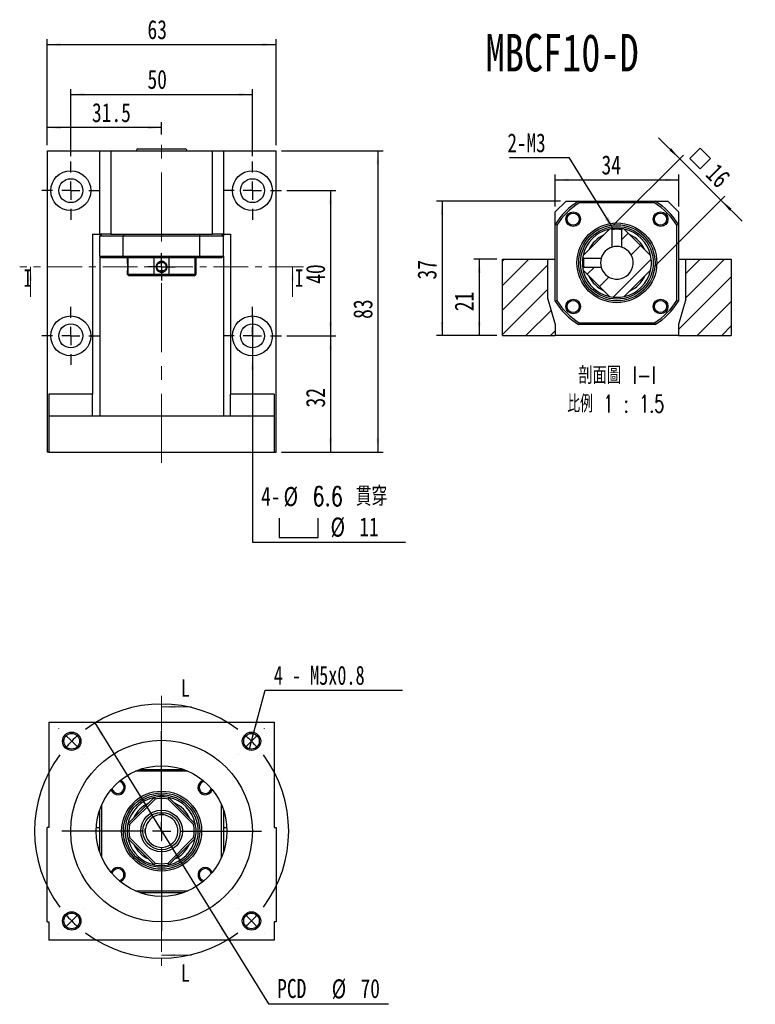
# Model space of a CAD drawing. Header units: millimetres. Extents: x 33 to 276, y 6 to 197.
# Tile 1 of 9: x 33 to 168, y 16 to 197. Entities that reach past the tile are written whole.
import ezdxf

# ---------------------------------------------------------------- set-up
doc = ezdxf.new("R2010")
doc.units = ezdxf.units.MM
doc.linetypes.add('CENTER', pattern=[10.16, 6.35, -1.27, 1.27, -1.27])
doc.linetypes.add('CENTERX2', pattern=[20.32, 12.7, -2.54, 2.54, -2.54])
doc.layers.add('FORMAT', color=7, linetype='Continuous')
doc.styles.add('SLDTEXTSTYLE0', font='TXT', dxfattribs={"width": 0.75})
doc.styles.add('SLDTEXTSTYLE1', font='TXT', dxfattribs={"width": 0.75, "bigfont": 'bigfont'})
doc.styles.add('SLDTEXTSTYLE3', font='TXT', dxfattribs={"width": 0.675, "bigfont": 'bigfont'})
doc.styles.add('SLDTEXTSTYLE4', font='TXT', dxfattribs={"width": 0.7})
doc.dimstyles.new('SLDDIMSTYLE1', dxfattribs={"dimtxt": 3.5, "dimasz": 2.5, "dimexe": 0, "dimexo": 0.0625, "dimgap": 0.875, "dimtad": 1, "dimlfac": 1.5, "dimrnd": 1e-09, "dimzin": 12, "dimdsep": 46, "dimtxsty": 'SLDTEXTSTYLE0', "dimsah": 1, "dimcen": 0.09, "dimadec": 0, "dimazin": 3, "dimtfac": 1, "dimtofl": 0, "dimtmove": 0, "dimatfit": 3, "dimfxl": 0, "dimfrac": 2, "dimtolj": 1, "dimtzin": 12, "dimarcsym": 0})
doc.dimstyles.new('SLDDIMSTYLE2', dxfattribs={"dimtxt": 3.5, "dimasz": 2.5, "dimexe": 0, "dimexo": 0.0625, "dimgap": 0.875, "dimtad": 1, "dimdec": 1, "dimlfac": 1.5, "dimrnd": 1e-09, "dimzin": 12, "dimdsep": 46, "dimtxsty": 'SLDTEXTSTYLE0', "dimsah": 1, "dimcen": 0.09, "dimadec": 0, "dimazin": 3, "dimtfac": 1, "dimtdec": 1, "dimtmove": 0, "dimatfit": 0, "dimfxl": 0, "dimfrac": 2, "dimtolj": 1, "dimtzin": 12, "dimarcsym": 0})
doc.dimstyles.new('SLDDIMSTYLE3', dxfattribs={"dimtxt": 3.5, "dimasz": 2.5, "dimexe": 0, "dimexo": 0.0625, "dimgap": 0.875, "dimtad": 0, "dimtih": 1, "dimtoh": 1, "dimlfac": 1.5, "dimrnd": 1e-09, "dimzin": 12, "dimdsep": 46, "dimtxsty": 'SLDTEXTSTYLE0', "dimblk1": 'NONE', "dimsah": 1, "dimcen": 0, "dimadec": 0, "dimazin": 3, "dimtfac": 1, "dimtmove": 0, "dimatfit": 3, "dimldrblk": 'NONE', "dimfxl": 0, "dimfrac": 2, "dimtolj": 1, "dimtzin": 12, "dimarcsym": 0})
doc.dimstyles.new('SLDDIMSTYLE4', dxfattribs={"dimtxt": 3.5, "dimasz": 2.5, "dimexe": 0, "dimexo": 0.0625, "dimgap": 0.875, "dimtad": 1, "dimlfac": 1.5, "dimrnd": 1e-09, "dimzin": 12, "dimdsep": 46, "dimtxsty": 'SLDTEXTSTYLE0', "dimsah": 1, "dimcen": 0.09, "dimadec": 0, "dimazin": 3, "dimtfac": 1, "dimtmove": 0, "dimatfit": 0, "dimfxl": 0, "dimfrac": 2, "dimtolj": 1, "dimtzin": 12, "dimarcsym": 0})
doc.dimstyles.new('SLDDIMSTYLE5', dxfattribs={"dimtxt": 0.18, "dimasz": 2.5, "dimexe": 0, "dimexo": 0.0625, "dimgap": 0, "dimtad": 0, "dimtih": 1, "dimtoh": 1, "dimdec": 0, "dimrnd": 1e-09, "dimzin": 0, "dimdsep": 46, "dimtxsty": 'Standard', "dimsah": 1, "dimcen": 0.09, "dimadec": 0, "dimazin": 0, "dimtfac": 2.5, "dimtdec": 0, "dimtofl": 0, "dimtmove": 0, "dimatfit": 3, "dimfxl": 0, "dimfrac": 2, "dimtolj": 1, "dimtzin": 0, "dimarcsym": 0})
doc.dimstyles.new('SLDDIMSTYLE6', dxfattribs={"dimtxt": 3.5, "dimasz": 2.5, "dimexe": 0, "dimexo": 0.0625, "dimgap": 0.875, "dimtad": 0, "dimtih": 1, "dimtoh": 1, "dimlfac": 1.5, "dimrnd": 1e-09, "dimzin": 12, "dimdsep": 46, "dimtxsty": 'SLDTEXTSTYLE0', "dimsah": 1, "dimcen": 0, "dimadec": 0, "dimazin": 3, "dimtfac": 1, "dimtmove": 0, "dimatfit": 3, "dimfxl": 0, "dimfrac": 2, "dimtolj": 1, "dimtzin": 12, "dimarcsym": 0})
doc.dimstyles.new('SLDDIMSTYLE7', dxfattribs={"dimtxt": 3.5, "dimasz": 2.5, "dimexe": 0, "dimexo": 0.0625, "dimgap": 0.875, "dimtad": 0, "dimtih": 1, "dimtoh": 1, "dimdec": 6, "dimlfac": 1.5, "dimrnd": 1e-09, "dimzin": 12, "dimdsep": 46, "dimtxsty": 'SLDTEXTSTYLE0', "dimblk1": 'NONE', "dimsah": 1, "dimcen": 0, "dimadec": 0, "dimazin": 3, "dimtfac": 1, "dimtmove": 0, "dimatfit": 3, "dimldrblk": 'NONE', "dimfxl": 0, "dimfrac": 2, "dimtolj": 1, "dimtzin": 12, "dimarcsym": 0})

# ---------------------------------------------------------------- blocks, each defined once
blk = doc.blocks.new('_D')
at = {"layer": 'FORMAT', "color": 7}
for p, q in [((41.95, 171.88), (41.95, 184.21)), ((41.95, 183.21), (75.29, 183.21)), ((75.29, 171.88), (75.29, 184.21))]:
    blk.add_line(p, q, dxfattribs=at)
for points in [[(41.95, 183.21), (44.45, 182.96), (44.45, 183.46)], [(75.29, 183.21), (72.79, 183.46), (72.79, 182.96)]]:
    blk.add_solid(points, dxfattribs=at)
at = {"layer": 'FORMAT', "color": 7, "insert": (56.03, 187.73), "char_height": 3.5, "attachment_point": 1, "style": 'SLDTEXTSTYLE0'}
blk.add_mtext('50', dxfattribs=at)
blk = doc.blocks.new('_D_1')
at = {"layer": 'FORMAT', "color": 7}
for p, q in [((37.62, 173.88), (37.62, 193.36)), ((37.62, 192.36), (79.62, 192.36)), ((79.62, 173.88), (79.62, 193.36))]:
    blk.add_line(p, q, dxfattribs=at)
for points in [[(37.62, 192.36), (40.12, 192.11), (40.12, 192.61)], [(79.62, 192.36), (77.12, 192.61), (77.12, 192.11)]]:
    blk.add_solid(points, dxfattribs=at)
at = {"layer": 'FORMAT', "color": 7, "insert": (56.03, 196.87), "char_height": 3.5, "attachment_point": 1, "style": 'SLDTEXTSTYLE0'}
blk.add_mtext('63', dxfattribs=at)
blk = doc.blocks.new('_D_2')
at = {"layer": 'FORMAT', "color": 7}
for p, q in [((80.62, 172.88), (99.31, 172.88)), ((98.31, 172.88), (98.31, 117.55)), ((80.62, 117.55), (99.31, 117.55))]:
    blk.add_line(p, q, dxfattribs=at)
for points in [[(98.31, 172.88), (98.06, 170.38), (98.56, 170.38)], [(98.31, 117.55), (98.56, 120.05), (98.06, 120.05)]]:
    blk.add_solid(points, dxfattribs=at)
at = {"layer": 'FORMAT', "color": 7, "insert": (93.8, 142.01), "char_height": 3.5, "attachment_point": 1, "rotation": 90, "style": 'SLDTEXTSTYLE0'}
blk.add_mtext('83', dxfattribs=at)
blk = doc.blocks.new('_D_3')
at = {"layer": 'FORMAT', "color": 7}
for p, q in [((37.62, 173.88), (37.62, 178.12)), ((58.62, 175.88), (58.62, 178.12)), ((58.62, 177.12), (37.62, 177.12))]:
    blk.add_line(p, q, dxfattribs=at)
for points in [[(37.62, 177.12), (40.12, 176.87), (40.12, 177.37)], [(58.62, 177.12), (56.12, 177.37), (56.12, 176.87)]]:
    blk.add_solid(points, dxfattribs=at)
at = {"layer": 'FORMAT', "color": 7, "insert": (45.84, 181.63), "char_height": 3.5, "attachment_point": 1, "style": 'SLDTEXTSTYLE0'}
blk.add_mtext('31.5', dxfattribs=at)
blk = doc.blocks.new('_D_4')
at = {"layer": 'FORMAT', "color": 7}
for p, q in [((81.62, 165.55), (90.62, 165.55)), ((89.62, 165.55), (89.62, 138.88)), ((81.62, 138.88), (90.62, 138.88))]:
    blk.add_line(p, q, dxfattribs=at)
for points in [[(89.62, 165.55), (89.37, 163.05), (89.87, 163.05)], [(89.62, 138.88), (89.87, 141.38), (89.37, 141.38)]]:
    blk.add_solid(points, dxfattribs=at)
at = {"layer": 'FORMAT', "color": 7, "insert": (85.11, 148.45), "char_height": 3.5, "attachment_point": 1, "rotation": 90, "style": 'SLDTEXTSTYLE0'}
blk.add_mtext('40', dxfattribs=at)
blk = doc.blocks.new('_D_5')
at = {"layer": 'FORMAT', "color": 7}
for p, q in [((81.62, 138.88), (90.62, 138.88)), ((89.62, 138.88), (89.62, 117.55)), ((80.62, 117.55), (90.62, 117.55))]:
    blk.add_line(p, q, dxfattribs=at)
for points in [[(89.62, 138.88), (89.37, 136.38), (89.87, 136.38)], [(89.62, 117.55), (89.87, 120.05), (89.37, 120.05)]]:
    blk.add_solid(points, dxfattribs=at)
at = {"layer": 'FORMAT', "color": 7, "insert": (85.11, 125.74), "char_height": 3.5, "attachment_point": 1, "rotation": 90, "style": 'SLDTEXTSTYLE0'}
blk.add_mtext('32', dxfattribs=at)
blk = doc.blocks.new('SW_SYMBOL_HOLE_SPOT')
at = {"layer": 'FORMAT', "color": 0}
for p, q in [((0, 875), (0, 75)), ((1600, 75), (1600, 875)), ((0, 75), (1600, 75))]:
    blk.add_line(p, q, dxfattribs=at)
blk = doc.blocks.new('_D_6')
at = {"layer": 'FORMAT'}
for p, q in [((75.29, 142.55), (75.29, 135.21)), ((75.29, 135.21), (75.29, 101.02)), ((75.29, 101.02), (103.38, 101.02))]:
    blk.add_line(p, q, dxfattribs=at)
blk.add_solid([(75.29, 135.21), (75.04, 132.71), (75.54, 132.71)], dxfattribs=at)
at = {"layer": 'FORMAT', "xscale": 0.004470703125, "yscale": 0.004470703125, "zscale": 0.004470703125}
blk.add_blockref('SW_SYMBOL_HOLE_SPOT', (80.18, 101.51), dxfattribs=at)
at = {"layer": 'FORMAT', "char_height": 3.5, "attachment_point": 1}
for s, insert, style in [('4-', (76.87, 111.19), 'SLDTEXTSTYLE0'), ('%%c', (81.01, 111.14), 'SLDTEXTSTYLE0'), ('6.6 \\M+18AD1\\M+190FA', (86.29, 111.19), 'SLDTEXTSTYLE1'), ('%%c', (89.63, 105.53), 'SLDTEXTSTYLE0'), ('11', (94.9, 105.58), 'SLDTEXTSTYLE0')]:
    blk.add_mtext(s, dxfattribs=dict(at, insert=insert, style=style))
blk = doc.blocks.new('_NONE')
blk = doc.blocks.new('SW_CENTERMARKSYMBOL_0')
at = {"layer": 'FORMAT', "color": 0}
for p, q in [((0, 3.33), (0, 5.33)), ((-3.33, 0), (-5.33, 0)), ((0, 0), (-1.67, 0)), ((0, 0), (0, 1.67)), ((0, 0), (0, -1.67)), ((0, 0), (1.67, 0)), ((3.33, 0), (5.33, 0)), ((0, -3.33), (0, -5.33))]:
    blk.add_line(p, q, dxfattribs=at)
blk = doc.blocks.new('SW_CENTERMARKSYMBOL_1')
at = {"layer": 'FORMAT', "color": 0}
for p, q in [((0, 3.33), (0, 5.33)), ((-3.33, 0), (-5.33, 0)), ((0, 0), (-1.67, 0)), ((0, 0), (0, 1.67)), ((0, 0), (0, -1.67)), ((0, 0), (1.67, 0)), ((3.33, 0), (5.33, 0)), ((0, -3.33), (0, -5.33))]:
    blk.add_line(p, q, dxfattribs=at)
blk = doc.blocks.new('SW_CENTERMARKSYMBOL_2')
at = {"layer": 'FORMAT', "color": 0}
for p, q in [((0, 1.67), (0, 2.52)), ((-1.67, 0), (-2.52, 0)), ((0, 0), (-1.67, 0)), ((0, 0), (0, 1.67)), ((0, 0), (0, -1.67)), ((0, 0), (1.67, 0)), ((1.67, 0), (2.52, 0)), ((0, -1.67), (0, -2.52))]:
    blk.add_line(p, q, dxfattribs=at)
blk = doc.blocks.new('SW_CENTERMARKSYMBOL_3')
at = {"layer": 'FORMAT', "color": 0}
for p, q in [((0, 3.33), (0, 5.33)), ((-3.33, 0), (-5.33, 0)), ((0, 0), (-1.67, 0)), ((0, 0), (0, 1.67)), ((0, 0), (0, -1.67)), ((0, 0), (1.67, 0)), ((3.33, 0), (5.33, 0)), ((0, -3.33), (0, -5.33))]:
    blk.add_line(p, q, dxfattribs=at)
blk = doc.blocks.new('SW_CENTERMARKSYMBOL_4')
at = {"layer": 'FORMAT', "color": 0}
for p, q in [((0, 3.33), (0, 5.33)), ((-3.33, 0), (-5.33, 0)), ((0, 0), (-1.67, 0)), ((0, 0), (0, 1.67)), ((0, 0), (0, -1.67)), ((0, 0), (1.67, 0)), ((3.33, 0), (5.33, 0)), ((0, -3.33), (0, -5.33))]:
    blk.add_line(p, q, dxfattribs=at)
blk = doc.blocks.new('_D_7')
at = {"layer": 'FORMAT', "color": 7}
for p, q in [((120.17, 152.96), (115.91, 152.96)), ((116.91, 152.96), (116.91, 138.96)), ((120.17, 138.96), (115.91, 138.96))]:
    blk.add_line(p, q, dxfattribs=at)
for points in [[(116.91, 152.96), (116.66, 150.46), (117.16, 150.46)], [(116.91, 138.96), (117.16, 141.46), (116.66, 141.46)]]:
    blk.add_solid(points, dxfattribs=at)
at = {"layer": 'FORMAT', "color": 7, "insert": (112.39, 143.42), "char_height": 3.5, "attachment_point": 1, "rotation": 90, "style": 'SLDTEXTSTYLE0'}
blk.add_mtext('21', dxfattribs=at)
blk = doc.blocks.new('_D_8')
at = {"layer": 'FORMAT', "color": 7}
for p, q in [((131.84, 163.63), (109.08, 163.63)), ((110.08, 163.63), (110.08, 138.96)), ((120.17, 138.96), (109.08, 138.96))]:
    blk.add_line(p, q, dxfattribs=at)
for points in [[(110.08, 163.63), (109.83, 161.13), (110.33, 161.13)], [(110.08, 138.96), (110.33, 141.46), (109.83, 141.46)]]:
    blk.add_solid(points, dxfattribs=at)
at = {"layer": 'FORMAT', "color": 7, "insert": (105.57, 149.23), "char_height": 3.5, "attachment_point": 1, "rotation": 90, "style": 'SLDTEXTSTYLE0'}
blk.add_mtext('37', dxfattribs=at)
blk = doc.blocks.new('_D_9')
at = {"layer": 'FORMAT', "color": 7}
for p, q in [((130.84, 162.63), (130.84, 168.52)), ((153.51, 162.63), (153.51, 168.52)), ((130.84, 167.52), (153.51, 167.52))]:
    blk.add_line(p, q, dxfattribs=at)
for points in [[(130.84, 167.52), (133.34, 167.27), (133.34, 167.77)], [(153.51, 167.52), (151.01, 167.77), (151.01, 167.27)]]:
    blk.add_solid(points, dxfattribs=at)
at = {"layer": 'FORMAT', "color": 7, "insert": (139.35, 172.03), "char_height": 3.5, "attachment_point": 1, "style": 'SLDTEXTSTYLE0'}
blk.add_mtext('34', dxfattribs=at)
blk = doc.blocks.new('SW_SYMBOL_MOD_BOX')
at = {"layer": 'FORMAT', "color": 0}
for p, q in [((200, 200), (200, 800)), ((200, 800), (800, 800)), ((800, 800), (800, 200)), ((200, 200), (800, 200))]:
    blk.add_line(p, q, dxfattribs=at)
blk = doc.blocks.new('_D_10')
at = {"layer": 'FORMAT', "color": 7}
for p, q in [((153.71, 171.38), (149.82, 175.27)), ((141.52, 159.19), (154.42, 172.08)), ((153.71, 171.38), (161.25, 163.83)), ((149.07, 151.65), (161.96, 164.54)), ((161.25, 163.83), (165.14, 159.95))]:
    blk.add_line(p, q, dxfattribs=at)
for points in [[(153.71, 171.38), (152.12, 173.32), (151.77, 172.97)], [(161.25, 163.83), (162.84, 161.89), (163.2, 162.24)]]:
    blk.add_solid(points, dxfattribs=at)
at = {"layer": 'FORMAT', "color": 7, "xscale": 0.004470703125, "yscale": 0.004470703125, "zscale": 0.004470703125, "rotation": 315.0000000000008}
blk.add_blockref('SW_SYMBOL_MOD_BOX', (154.31, 171.46), dxfattribs=at)
at = {"layer": 'FORMAT', "color": 7, "insert": (160.73, 170.81), "char_height": 3.5, "attachment_point": 1, "rotation": 315, "style": 'SLDTEXTSTYLE0'}
blk.add_mtext('16', dxfattribs=at)
blk = doc.blocks.new('SW_NOTE_0')
at = {"layer": 'FORMAT', "color": 0, "char_height": 3.175, "attachment_point": 2}
for s, insert, style in [('\\M+19655\\M+196CA\\M+19AA4 I-I', (8.63, 4.09), 'SLDTEXTSTYLE1'), ('\\M+194E4\\M+197E1 1 : 1.5', (8.39, -1.14), 'SLDTEXTSTYLE3')]:
    blk.add_mtext(s, dxfattribs=dict(at, insert=insert, style=style))
blk = doc.blocks.new('SW_NOTE_1')
at = {"layer": 'FORMAT', "color": 0}
blk.add_line((-10.94, 0), (0, 0), dxfattribs=at)
at = {"layer": 'FORMAT', "color": 0, "insert": (-11.33, 4.44), "char_height": 3.44, "attachment_point": 1, "style": 'SLDTEXTSTYLE0'}
blk.add_mtext('2-M3', dxfattribs=at)
blk = doc.blocks.new('_D_11')
at = {"layer": 'FORMAT', "color": 7}
for p, q in [((46.35, 67.82), (70.89, 28.12)), ((70.89, 28.12), (78.23, 16.25)), ((78.23, 16.25), (100.29, 16.25))]:
    blk.add_line(p, q, dxfattribs=at)
for points in [[(46.35, 67.82), (47.45, 65.56), (47.88, 65.83)], [(70.89, 28.12), (69.79, 30.38), (69.36, 30.12)]]:
    blk.add_solid(points, dxfattribs=at)
at = {"layer": 'FORMAT', "color": 7, "char_height": 3.5, "attachment_point": 1, "style": 'SLDTEXTSTYLE0'}
for s, insert in [('PCD', (79.82, 20.82)), ('%%c', (89.84, 20.76)), ('70', (95.12, 20.82))]:
    blk.add_mtext(s, dxfattribs=dict(at, insert=insert))
blk = doc.blocks.new('_D_12')
at = {"layer": 'FORMAT'}
for p, q in [((75.49, 65.86), (77.62, 73.82)), ((77.62, 73.82), (102.81, 73.82)), ((74.75, 63.09), (75.49, 65.86))]:
    blk.add_line(p, q, dxfattribs=at)
blk.add_solid([(75.49, 65.86), (76.38, 68.21), (75.9, 68.34)], dxfattribs=at)
at = {"layer": 'FORMAT', "insert": (79.21, 78.33), "char_height": 3.5, "attachment_point": 1, "style": 'SLDTEXTSTYLE4'}
blk.add_mtext('4 - M5x0.8', dxfattribs=at)
blk = doc.blocks.new('SW_CENTERMARKSYMBOL_5')
at = {"layer": 'FORMAT', "color": 0}
for p, q in [((0, 3.33), (0, 18.33)), ((-3.33, 0), (-18.33, 0)), ((0, 0), (-1.67, 0)), ((0, 0), (0, 1.67)), ((0, 0), (0, -1.67)), ((0, 0), (1.67, 0)), ((3.33, 0), (18.33, 0)), ((0, -3.33), (0, -18.33))]:
    blk.add_line(p, q, dxfattribs=at)
blk = doc.blocks.new('SW_CENTERMARKSYMBOL_6')
at = {"layer": 'FORMAT', "color": 0}
for p, q in [((-35.36, 2.36), (-35.37, 2.37)), ((2.36, 2.36), (2.37, 2.37)), ((-33, 0), (-34.18, 1.18)), ((-16.5, -13.17), (-16.5, 1.67)), ((0, 0), (-1.18, -1.18)), ((0, 0), (1.18, 1.18)), ((-33, 0), (-31.82, -1.18)), ((-30.64, -2.36), (-30.63, -2.37)), ((-2.36, -2.36), (-2.37, -2.37)), ((-16.5, -16.5), (-16.5, -14.83)), ((-19.83, -16.5), (-34.66, -16.5)), ((-16.5, -16.5), (-18.17, -16.5)), ((-16.5, -16.5), (-16.5, -18.17)), ((-16.5, -16.5), (-14.83, -16.5)), ((-13.17, -16.5), (1.67, -16.5)), ((-16.5, -19.83), (-16.5, -34.66)), ((-30.64, -30.64), (-30.63, -30.63)), ((-2.36, -30.64), (-2.37, -30.63)), ((-33, -33), (-31.82, -31.82)), ((0, -33), (-1.18, -31.82)), ((-33, -33), (-34.18, -34.18)), ((0, -33), (1.18, -34.18)), ((-35.36, -35.36), (-35.37, -35.37)), ((2.36, -35.36), (2.37, -35.37))]:
    blk.add_line(p, q, dxfattribs=at)
for start, end in [(53.1851, 126.8149), (130.9074, 135), (45, 49.0926), (40.9074, 45), (135, 139.0926), (143.1851, 216.8149), (323.1851, 36.8149), (220.9074, 225), (315, 319.0926), (225, 229.0926), (310.9074, 315), (233.1851, 306.8149)]:
    blk.add_arc((-16.5, -16.5), 23.33, start, end, dxfattribs=at)

msp = doc.modelspace()

# ---------------------------------------------------------------- hatches: boundary and pattern name
at = {"layer": 'FORMAT', "linetype": 'Continuous', "lineweight": 18}
h = msp.add_hatch(dxfattribs=at)
h.set_pattern_fill('ANSI31', color=256, style=0)
edge = h.paths.add_edge_path(flags=0)
edge.add_line((135.98581095, 150.94021325), (140.81626986, 146.10975434))
edge.add_arc((142.17227657, 152.29621996), 6.33333333, 257.6368975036, 282.3631024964)
edge.add_line((143.52828328, 146.10975434), (148.35874219, 150.94021325))
edge.add_arc((142.17227657, 152.29621996), 6.33333333, 347.6368975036, 372.3631024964)
edge.add_line((148.35874219, 153.65222667), (143.52828328, 158.48268558))
edge.add_arc((142.17227657, 152.29621996), 6.33333333, 77.6368975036, 80.6955878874)
edge.add_line((143.19624908, 158.54622727), (143.02227647, 158.37225464))
edge.add_line((143.02227657, 158.37225461), (143.02227657, 155.17328444))
edge.add_arc((142.17227657, 152.29621996), 3, -163.5407503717, 73.5407503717, ccw=False)
edge.add_line((139.29521209, 151.44621996), (136.09624192, 151.44621996))
edge.add_line((136.09624189, 151.44622006), (135.92226926, 151.27224745))
edge.add_arc((142.17227657, 152.29621996), 6.33333333, 189.3044121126, 192.3631024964)
h = msp.add_hatch(dxfattribs=at)
h.set_pattern_fill('ANSI31', color=256, style=0)
edge = h.paths.add_edge_path(flags=0)
edge.add_line((135.92226926, 153.32019248), (136.09624189, 153.14621987))
edge.add_line((136.0962419, 153.14621996), (139.29521209, 153.14621996))
edge.add_arc((142.17227657, 152.29621996), 3, 106.4592496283, 163.5407503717, ccw=False)
edge.add_line((141.32227657, 155.17328444), (141.32227657, 158.37225463))
edge.add_line((141.32227666, 158.37225464), (141.14830405, 158.54622727))
edge.add_arc((142.17227657, 152.29621996), 6.33333333, 99.3044143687, 102.3631024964)
edge.add_line((140.81626986, 158.48268558), (135.98581095, 153.65222667))
edge.add_arc((142.17227657, 152.29621996), 6.33333333, 167.6368975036, 170.6955856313)
h = msp.add_hatch(dxfattribs=at)
h.set_pattern_fill('ANSI31', color=256, style=0)
h.paths.add_polyline_path([(130.83894324, 140.96288663), (129.5056099, 145.62955329), (129.5056099, 152.96288663), (121.17227657, 152.96288663), (121.17227657, 138.96288663), (130.83894324, 138.96288663)], flags=0)
h = msp.add_hatch(dxfattribs=at)
h.set_pattern_fill('ANSI31', color=256, style=0)
h.paths.add_polyline_path([(154.83894324, 145.62955329), (153.5056099, 140.96288663), (153.5056099, 138.96288663), (163.17227657, 138.96288663), (163.17227657, 152.96288663), (154.83894324, 152.96288663)], flags=0)

# ---------------------------------------------------------------- linework, layer by layer
at = {"color": 7, "linetype": 'Continuous', "lineweight": 25}
for p, q in [((37.62066994, 172.88151887), (37.62066994, 117.54818453)), ((37.62066994, 172.88151887), (47.28733633, 172.88151887)), ((47.28733633, 157.54818612), (47.28733633, 172.88151887)), ((47.28733633, 172.88151887), (49.28733666, 172.88151887)), ((49.28733666, 172.88151887), (49.28733666, 157.54818612)), ((49.28733666, 172.88151887), (67.9540039, 172.88151887)), ((54.28733686, 173.21485225), (62.9540037, 173.21485225)), ((67.9540039, 157.54818612), (67.9540039, 172.88151887)), ((67.9540039, 172.88151887), (69.95400423, 172.88151887)), ((69.95400423, 172.88151887), (69.95400423, 157.54818612)), ((69.95400423, 172.88151887), (79.62067062, 172.88151887)), ((79.62067062, 117.54818453), (79.62067062, 172.88151887)), ((132.83894295, 163.62955391), (130.83894262, 161.62955358)), ((132.83894295, 163.62955391), (135.14850745, 163.62955391)), ((135.14850745, 163.62955391), (149.19604569, 163.62955391)), ((149.10047958, 163.2962199), (135.24407356, 163.2962199)), ((149.19604569, 163.62955391), (151.50561019, 163.62955391)), ((153.50561052, 161.62955358), (151.50561019, 163.62955391)), ((130.83894262, 159.31998908), (130.83894262, 161.62955358)), ((153.50561052, 161.62955358), (153.50561052, 159.31998908)), ((130.83894262, 145.27245084), (130.83894262, 159.31998908)), ((131.17227663, 159.22442297), (131.17227663, 145.36801695)), ((153.17227651, 145.36801695), (153.17227651, 159.22442297)), ((153.50561052, 159.31998908), (153.50561052, 145.27245084)), ((45.95400402, 157.54818612), (45.95400402, 128.21485295)), ((45.95400402, 157.54818612), (47.28733633, 157.54818612)), ((49.28733666, 157.54818612), (47.28733633, 157.54818612)), ((47.28733633, 157.54818612), (47.28733633, 157.21485211)), ((49.28733666, 157.54818612), (67.9540039, 157.54818612)), ((69.95400423, 157.54818612), (67.9540039, 157.54818612)), ((69.95400423, 157.54818612), (71.28733654, 157.54818612)), ((69.95400423, 157.54818612), (69.95400423, 157.21485211)), ((71.28733654, 157.54818612), (71.28733654, 128.21485295)), ((135.98581115, 153.65222672), (140.81626981, 158.48268538)), ((141.32227654, 155.17328432), (141.32227654, 158.37225474)), ((143.0222766, 158.37225474), (143.0222766, 155.17328432)), ((143.52828332, 158.48268538), (148.35874199, 153.65222672)), ((51.59690116, 157.21485211), (47.28733633, 157.21485211)), ((47.28733633, 153.54818547), (47.28733633, 157.21485211)), ((65.6444394, 157.21485211), (51.59690116, 157.21485211)), ((51.59690116, 153.54818547), (51.59690116, 157.21485211)), ((65.6444394, 153.54818547), (65.6444394, 157.21485211)), ((69.95400423, 157.21485211), (65.6444394, 157.21485211)), ((69.95400423, 153.54818547), (69.95400423, 157.21485211)), ((47.28733633, 153.54818547), (47.28733633, 124.21484981)), ((47.28733633, 153.54818547), (51.59690116, 153.54818547)), ((51.69246727, 153.2148527), (47.62067034, 153.2148527)), ((51.59690116, 153.54818547), (65.6444394, 153.54818547)), ((65.54887328, 153.2148527), (51.69246727, 153.2148527)), ((52.28733715, 153.2148527), (52.28733715, 152.54365597)), ((52.43420486, 153.2148527), (52.43420486, 150.21485283)), ((57.26466352, 150.21485283), (57.26466352, 153.2148527)), ((59.97667703, 153.2148527), (59.97667703, 150.21485283)), ((64.8071357, 150.21485283), (64.8071357, 153.2148527)), ((64.95400341, 150.21485283), (64.95400341, 153.2148527)), ((69.62067022, 153.2148527), (65.54887328, 153.2148527)), ((65.6444394, 153.54818547), (69.95400423, 153.54818547)), ((69.95400423, 153.54818547), (69.95400423, 124.21484981)), ((121.17227623, 138.96288693), (121.17227623, 152.96288666)), ((121.17227623, 152.96288666), (129.50561031, 152.96288666)), ((129.50561031, 145.62955344), (129.50561031, 152.96288666)), ((129.50561031, 152.96288666), (130.83894262, 152.96288666)), ((136.09624179, 153.14621999), (139.29521221, 153.14621999)), ((153.50561052, 152.96288666), (154.83894283, 152.96288666)), ((154.83894283, 152.96288666), (163.17227691, 152.96288666)), ((154.83894283, 145.62955344), (154.83894283, 152.96288666)), ((163.17227691, 152.96288666), (163.17227691, 138.96288693)), ((52.28733715, 150.55292913), (52.28733715, 150.21485283)), ((52.28733715, 150.21485283), (52.62067054, 149.88151882)), ((52.28733715, 150.21485283), (52.43420486, 150.21485283)), ((52.43420486, 150.21485283), (57.26466352, 150.21485283)), ((57.26466352, 150.21485283), (59.97667703, 150.21485283)), ((58.12120439, 150.86301485), (59.11733033, 150.86301485)), ((59.97667703, 150.21485283), (64.8071357, 150.21485283)), ((64.62067002, 149.88151882), (64.95400341, 150.21485283)), ((64.8071357, 150.21485283), (64.95400341, 150.21485283)), ((140.81626981, 146.10975454), (135.98581115, 150.94021321)), ((139.29521221, 151.44621993), (136.09624179, 151.44621993)), ((148.35874199, 150.94021321), (143.52828332, 146.10975454)), ((52.73992825, 149.88151882), (52.62067054, 149.88151882)), ((57.43034426, 149.88151882), (52.73992825, 149.88151882)), ((59.8109963, 149.88151882), (57.43034426, 149.88151882)), ((64.5014123, 149.88151882), (59.8109963, 149.88151882)), ((64.62067002, 149.88151882), (64.5014123, 149.88151882)), ((129.50561031, 145.62955344), (130.83894262, 140.96288601)), ((154.83894283, 145.62955344), (153.50561052, 140.96288601)), ((135.24407356, 141.29622002), (149.10047958, 141.29622002)), ((130.83894262, 140.96288601), (130.83894262, 138.96288693)), ((149.19604569, 140.96288601), (135.14850745, 140.96288601)), ((153.50561052, 140.96288601), (153.50561052, 138.96288693)), ((121.17227623, 138.96288693), (130.83894262, 138.96288693)), ((153.50561052, 138.96288693), (130.83894262, 138.96288693)), ((153.50561052, 138.96288693), (163.17227691, 138.96288693)), ((45.95400402, 128.21485295), (37.95400395, 128.21485295)), ((37.95400395, 128.21485295), (37.95400395, 124.21484981)), ((45.95400402, 124.21484981), (45.95400402, 128.21485295)), ((79.28733661, 128.21485295), (71.28733654, 128.21485295)), ((71.28733654, 124.21484981), (71.28733654, 128.21485295)), ((79.28733661, 128.21485295), (79.28733661, 124.21484981)), ((37.95400395, 124.21484981), (79.28733661, 124.21484981)), ((37.95400395, 124.21484981), (37.95400395, 117.54818453)), ((79.28733661, 124.21484981), (79.28733661, 117.54818453)), ((37.95400395, 117.54818453), (37.62066994, 117.54818453)), ((37.95400395, 117.54818453), (79.28733661, 117.54818453)), ((79.28733661, 117.54818453), (79.62067062, 117.54818453)), ((37.95400395, 67.97272683), (37.95400395, 48.63939397)), ((37.95400395, 67.97272683), (79.28733661, 67.97272683)), ((79.28733661, 67.97272683), (79.28733661, 48.63939397)), ((63.41650191, 58.97272721), (53.82483865, 58.97272721)), ((54.67661696, 59.30606122), (62.56472359, 59.30606122)), ((47.62067034, 52.7685589), (47.62067034, 43.17689564)), ((52.43420486, 49.32873403), (57.26466352, 54.1591927)), ((57.43034426, 53.8534693), (52.73992825, 49.16305329)), ((64.5014123, 49.16305329), (59.8109963, 53.8534693)), ((59.97667703, 54.1591927), (64.8071357, 49.32873403)), ((69.62067022, 43.17689564), (69.62067022, 52.7685589)), ((47.28733633, 44.02867396), (47.28733633, 51.91678059)), ((69.95400423, 51.91678059), (69.95400423, 44.02867396)), ((37.95400395, 48.63939397), (37.62066994, 48.63939397)), ((37.62066994, 31.30606036), (37.62066994, 48.63939397)), ((46.63920287, 48.63939397), (47.28733633, 48.63939397)), ((69.95400423, 48.63939397), (70.60213768, 48.63939397)), ((79.28733661, 48.63939397), (79.62067062, 48.63939397)), ((79.62067062, 48.63939397), (79.62067062, 31.30606036)), ((52.43420486, 46.61672052), (52.58184059, 46.06389287)), ((57.26466352, 41.78626185), (52.43420486, 46.61672052)), ((52.73992825, 46.78240125), (57.43034426, 42.09198525)), ((59.8109963, 42.09198525), (64.5014123, 46.78240125)), ((64.8071357, 46.61672052), (59.97667703, 41.78626185)), ((53.82483865, 36.97272733), (63.41650191, 36.97272733)), ((62.56472359, 36.63939332), (54.67661696, 36.63939332)), ((37.62066994, 31.30606036), (37.95400395, 31.30606036)), ((37.95400395, 31.30606036), (37.95400395, 27.97272772)), ((79.62067062, 31.30606036), (79.28733661, 31.30606036)), ((79.28733661, 31.30606036), (79.28733661, 27.97272772)), ((79.28733661, 27.97272772), (37.95400395, 27.97272772))]:
    msp.add_line(p, q, dxfattribs=at)
at = {"color": 7, "linetype": 'CENTER', "lineweight": 18}
for p, q in [((84.66067028, 151.54818561), (32.58067028, 151.54818561)), ((58.62067028, 72.77272727), (58.62067028, 23.17272727))]:
    msp.add_line(p, q, dxfattribs=at)
at = {"color": 7, "linetype": 'Continuous', "lineweight": 18}
for p, q in [((34.58067028, 146.04818561), (34.58067028, 151.54818561)), ((82.66067028, 146.04818561), (82.66067028, 151.54818561)), ((64.12067028, 70.77272727), (58.62067028, 70.77272727)), ((64.12067028, 25.17272727), (58.62067028, 25.17272727))]:
    msp.add_line(p, q, dxfattribs=at)
at = {"color": 7, "linetype": 'Continuous', "lineweight": 25, "flags": 128}
for points in [[(141.14830409, 158.54622704), (141.19232056, 158.50221087), (141.23633712, 158.45819408), (141.32227669, 158.37225474)], [(143.02227645, 158.37225474), (143.066293, 158.41627091), (143.11030956, 158.4602877), (143.19624905, 158.54622704)], [(136.09624179, 153.14621984), (136.05222562, 153.19023639), (136.00820883, 153.23425295), (135.92226949, 153.32019245)], [(135.86430646, 151.72998045), (135.91283706, 151.33157932), (135.9201796, 151.28508444)], [(135.92226949, 151.27224748), (135.96628566, 151.31626395), (136.01030245, 151.36028051), (136.09624179, 151.44622009)], [(135.98581115, 150.94021321), (136.00504606, 150.85525439), (136.13344689, 150.38738556)]]:
    msp.add_lwpolyline(points, dxfattribs=at)
at = {"color": 7, "linetype": 'Continuous', "lineweight": 25}
for centre, radius in [((41.95400361, 165.54818561), 3.66666667), ((75.28733694, 165.54818561), 3.66666667), ((41.95400361, 165.54818561), 2.2), ((75.28733694, 165.54818561), 2.2), ((134.15839972, 160.31009681), 1.35), ((134.15839972, 160.31009681), 1.11666667), ((150.18615342, 160.31009681), 1.35), ((150.18615342, 160.31009681), 1.11666667), ((142.17227657, 152.29621996), 7.33333333), ((142.17227657, 152.29621996), 7), ((142.17227657, 152.29621996), 6.66666667), ((134.15839972, 144.28234311), 1.35), ((134.15839972, 144.28234311), 1.11666667), ((150.18615342, 144.28234311), 1.35), ((150.18615342, 144.28234311), 1.11666667), ((41.95400361, 138.88151894), 3.66666667), ((41.95400361, 138.88151894), 2.2), ((75.28733694, 138.88151894), 3.66666667), ((75.28733694, 138.88151894), 2.2), ((42.12151205, 64.4718855), 1.68333333), ((42.12151205, 64.4718855), 1.43333333), ((75.11982851, 64.4718855), 1.68333333), ((75.11982851, 64.4718855), 1.43333333), ((58.62067028, 47.97272727), 16.66666667), ((58.62067028, 47.97272727), 12), ((58.62067028, 47.97272727), 7.33333333), ((58.62067028, 47.97272727), 7), ((58.62067028, 47.97272727), 6.66666667), ((58.62067028, 47.97272727), 3.83609679), ((58.62067028, 47.97272727), 3.4319516), ((42.12151205, 31.47356905), 1.68333333), ((42.12151205, 31.47356905), 1.43333333), ((75.11982851, 31.47356905), 1.68333333), ((75.11982851, 31.47356905), 1.43333333)]:
    msp.add_circle(centre, radius, dxfattribs=at)
for centre, radius, start, end in [((54.28733694, 172.88151894), 0.33333333, 90, 180), ((62.95400361, 172.88151894), 0.33333333, 0, 90), ((142.17227657, 152.29621996), 13.33333333, 121.7883306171, 148.2116693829), ((142.17227657, 152.29621996), 13, 122.204227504, 147.795772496), ((142.17227657, 152.29621996), 13, 32.204227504, 57.795772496), ((142.17227657, 152.29621996), 13.33333333, 31.7883306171, 58.2116693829), ((142.17227657, 152.29621996), 6.33333333, 102.3631024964, 167.6368975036), ((142.17227657, 152.29621996), 5.66666667, 115.2500772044, 154.7499227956), ((142.17227657, 152.29621996), 6.33333333, 99.3044143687, 102.3631024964), ((142.17227807, 152.29626548), 6.33328788, 80.6955341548, 99.1382869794), ((142.17227657, 153.96109319), 4.49230968, 79.0931843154, 100.9068156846), ((142.17227657, 152.29621996), 6.33333333, 77.6368975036, 80.6955878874), ((142.17227657, 152.29621996), 6.33333333, 12.3631024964, 77.6368975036), ((142.17227657, 152.29621996), 5.66666667, 25.2500772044, 64.7499227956), ((142.17227657, 152.29621996), 6.33333333, 167.6368975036, 170.6955856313), ((142.17227657, 152.29621996), 3, 196.4592496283, 73.5407503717), ((142.17227657, 152.29621996), 3, 106.4592496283, 163.5407503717), ((142.17227657, 152.29622189), 2.99999805, 73.540738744, 106.459261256), ((142.17227657, 152.29621996), 6.33333333, 347.6368975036, 12.3631024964), ((142.17221486, 152.29622173), 6.3332719, 170.6955107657, 189.1370724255), ((142.17227657, 152.29621996), 6.33333333, 170.6955856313, 176.4390687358), ((140.5067215, 152.29621996), 4.49164016, 169.0915386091, 190.9084613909), ((142.17227464, 152.29621996), 2.99999805, 163.540738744, 196.459261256), ((142.17227657, 152.29621996), 6.33333333, 189.3044121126, 192.3631024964), ((142.17227657, 152.29621996), 6.33333333, 197.5414032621, 257.6368975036), ((142.17227657, 152.29621996), 6.33333333, 282.3631024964, 347.6368975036), ((142.17227657, 152.29621996), 5.66666667, 205.2500772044, 244.7499227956), ((142.17227657, 152.29621996), 5.66666667, 295.2500772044, 334.7499227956), ((142.17227657, 152.29621996), 13.33333333, 211.7883306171, 238.2116693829), ((142.17227657, 152.29621996), 13, 212.204227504, 237.795772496), ((142.17227657, 152.29621996), 6.33333333, 257.6368975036, 282.3631024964), ((142.17227657, 152.29621996), 13, 302.204227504, 327.795772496), ((142.17227657, 152.29621996), 13.33333333, 301.7883306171, 328.2116693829), ((50.60679342, 55.98660413), 1.35, 198.3337510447, 71.6662489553), ((50.60679342, 55.98660413), 1.11666667, 190.5762149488, 79.4237850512), ((66.63454713, 55.98660413), 1.35, 108.3337510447, 341.6662489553), ((66.63454713, 55.98660413), 1.11666667, 100.5762149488, 349.4237850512), ((58.62067028, 47.97272727), 6.33333333, 77.6368975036, 102.3631024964), ((58.62067028, 47.97272727), 6.33333333, 102.3631024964, 167.6368975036), ((58.62067028, 47.97272727), 5.66666667, 115.2500772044, 154.7499227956), ((58.62067028, 47.97272727), 6, 78.5573097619, 101.4426902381), ((58.62067028, 47.97272727), 6.33333333, 12.3631024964, 77.6368975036), ((58.62067028, 47.97272727), 5.66666667, 25.2500772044, 64.7499227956), ((58.62067028, 47.97272727), 3, 99.6527866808, 170.3472133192), ((58.62067028, 47.97272727), 3, 189.6527866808, 80.3472133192), ((58.62067028, 47.97272727), 6.33333333, 167.6368975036, 192.3631024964), ((58.62067028, 47.97272727), 6, 168.5573097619, 191.4426902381), ((58.62067028, 47.97272727), 6, 348.5573097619, 11.4426902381), ((58.62067028, 47.97272727), 6.33333333, 347.6368975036, 12.3631024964), ((58.62067028, 47.97272727), 6.33333333, 197.5414032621, 257.6368975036), ((58.62067028, 47.97272727), 5.66666667, 205.2500772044, 244.7499227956), ((58.62067028, 47.97272727), 6.33333333, 282.3631024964, 347.6368975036), ((58.62067028, 47.97272727), 5.66666667, 295.2500772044, 334.7499227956), ((58.62067028, 47.97272727), 6.33333333, 257.6368975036, 282.3631024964), ((58.62067028, 47.97272727), 6, 258.5573097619, 281.4426902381), ((50.60679342, 39.95885042), 1.35, 90, 161.6662489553), ((50.60679342, 39.95885042), 1.11666667, 90, 169.4237850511), ((50.60679342, 39.95885042), 1.35, 288.3337510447, 90), ((50.60679342, 39.95885042), 1.11666667, 280.5762149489, 90), ((66.63454713, 39.95885042), 1.35, 90, 251.6662489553), ((66.63454713, 39.95885042), 1.11666667, 90, 259.4237850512), ((66.63454713, 39.95885042), 1.35, 18.3337510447, 90), ((66.63454713, 39.95885042), 1.11666667, 10.5762149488, 90)]:
    msp.add_arc(centre, radius, start, end, dxfattribs=at)
for points in [[(135.24407334, 163.29621996), (135.21200708, 163.40730073), (135.18015447, 163.51841243), (135.1485074, 163.62955329)], [(149.1004798, 163.29621996), (149.13254606, 163.40730073), (149.16439867, 163.51841243), (149.19604574, 163.62955329)], [(131.17227657, 159.22442319), (131.0611958, 159.25648945), (130.9500841, 159.28834206), (130.83894324, 159.31998913)], [(153.5056099, 159.31998913), (153.39446904, 159.28834206), (153.28335734, 159.25648945), (153.17227657, 159.22442319)], [(47.62067028, 157.54818561), (47.50958951, 157.43710484), (47.39847781, 157.32599313), (47.28733694, 157.21485227)], [(51.69246705, 157.54818561), (51.66040079, 157.43710484), (51.62854818, 157.32599313), (51.59690111, 157.21485227)], [(65.54887351, 157.54818561), (65.58093976, 157.43710484), (65.61279238, 157.32599313), (65.64443945, 157.21485227)], [(69.62067028, 157.54818561), (69.73175105, 157.43710484), (69.84286275, 157.32599313), (69.95400361, 157.21485227)], [(47.62067028, 153.21485227), (47.50958951, 153.32593304), (47.39847781, 153.43704475), (47.28733694, 153.54818561)], [(51.69246705, 153.21485227), (51.66040079, 153.32593304), (51.62854818, 153.43704475), (51.59690111, 153.54818561)], [(65.54887351, 153.21485227), (65.58093976, 153.32593304), (65.61279238, 153.43704475), (65.64443945, 153.54818561)], [(69.95400361, 153.54818561), (69.84286275, 153.43704475), (69.73175105, 153.32593304), (69.62067028, 153.21485227)], [(52.43420465, 150.21485227), (52.53583609, 150.10367352), (52.63773704, 149.99255949), (52.73992849, 149.88151894)], [(57.26466357, 150.21485227), (57.32026263, 150.10367352), (57.37550065, 149.99255949), (57.43034425, 149.88151894)], [(59.97667699, 150.21485227), (59.92107793, 150.10367352), (59.86583991, 149.99255949), (59.8109963, 149.88151894)], [(64.8071359, 150.21485227), (64.70550447, 150.10367352), (64.60360352, 149.99255949), (64.50141206, 149.88151894)], [(131.17227657, 145.36801673), (131.0611958, 145.33595047), (130.9500841, 145.30409786), (130.83894324, 145.27245079)], [(153.17227657, 145.36801673), (153.28335734, 145.33595047), (153.39446904, 145.30409786), (153.5056099, 145.27245079)], [(135.24407334, 141.29621996), (135.21200708, 141.18513919), (135.18015447, 141.07402749), (135.1485074, 140.96288663)], [(149.1004798, 141.29621996), (149.13254606, 141.18513919), (149.16439867, 141.07402749), (149.19604574, 140.96288663)], [(57.26466357, 54.1591929), (57.32026263, 54.05756146), (57.37550065, 53.95566051), (57.43034425, 53.85346906)], [(59.97667699, 54.1591929), (59.92107793, 54.05756146), (59.86583991, 53.95566051), (59.8109963, 53.85346906)], [(52.43420465, 49.32873398), (52.53583609, 49.27313492), (52.63773704, 49.2178969), (52.73992849, 49.1630533)], [(64.8071359, 49.32873398), (64.70550447, 49.27313492), (64.60360352, 49.2178969), (64.50141206, 49.1630533)], [(52.73992849, 46.78240125), (52.63773704, 46.72755764), (52.53583609, 46.67231962), (52.43420465, 46.61672056)], [(64.8071359, 46.61672056), (64.70550447, 46.67231962), (64.60360352, 46.72755764), (64.50141206, 46.78240125)], [(57.26466357, 41.78626165), (57.32026263, 41.88789308), (57.37550065, 41.98979403), (57.43034425, 42.09198549)], [(59.97667699, 41.78626165), (59.92107793, 41.88789308), (59.86583991, 41.98979403), (59.8109963, 42.09198549)]]:
    msp.add_open_spline(points, degree=3, dxfattribs=at)
for points, knots in [([(52.28733715, 152.54365597), (52.28996695, 152.53020668), (52.2952101, 152.50339231), (52.32876497, 152.26814916), (52.35650733, 151.9977903), (52.36872414, 151.74535021), (52.37163648, 151.54820591), (52.36877964, 151.35110652), (52.35654951, 151.09874994), (52.32876588, 150.82829476), (52.29519392, 150.59275021), (52.28998311, 150.56622035), (52.28737254, 150.55292913)], [0, 0, 0, 0, 0.12641599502, 0.25204053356, 0.37637153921, 0.4370398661, 0.50004290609, 0.56285642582, 0.62343797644, 0.74796067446, 0.8737306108, 1, 1, 1, 1]), ([(58.62067028, 150.55271586), (58.52996893, 150.5528036), (58.35206695, 150.57277967), (58.10147794, 150.67366331), (57.85616048, 150.86204673), (57.64476567, 151.15305548), (57.58101066, 151.50645517), (57.61703904, 151.80967118), (57.7211118, 152.05380847), (57.88957407, 152.25952577), (58.10170592, 152.42311501), (58.35271591, 152.52381023), (58.62142488, 152.55375262), (58.88994585, 152.52387213), (59.14020275, 152.42298612), (59.35188822, 152.2593939), (59.52013198, 152.05354544), (59.62412806, 151.80934266), (59.65504955, 151.54774421), (59.62413631, 151.28610627), (59.51970078, 151.04202416), (59.35114043, 150.83626425), (59.13922495, 150.67274673), (58.88885837, 150.57218591), (58.71118148, 150.5526283), (58.62067028, 150.55271586)], [0, 0, 0, 0, 0.0427330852, 0.0838337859, 0.126218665, 0.1882624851, 0.2496552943, 0.2910825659, 0.331315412, 0.3735192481, 0.4159522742, 0.4571091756, 0.4999235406, 0.5425556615, 0.5836113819, 0.6260263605, 0.6681935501, 0.7084536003, 0.7499576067, 0.7913930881, 0.8316568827, 0.8739107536, 0.9163060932, 0.957356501, 1, 1, 1, 1]), ([(58.62067028, 150.69818561), (58.68265591, 150.69818767), (58.81881404, 150.71313659), (59.02954119, 150.78996043), (59.23104322, 150.93767525), (59.37893234, 151.13919212), (59.45570885, 151.35020357), (59.4813003, 151.58284569), (59.43257442, 151.86733958), (59.26264331, 152.1355806), (59.03038805, 152.30591656), (58.81963537, 152.38303234), (58.5861154, 152.40895584), (58.30085181, 152.35991323), (58.03226311, 152.18923972), (57.86220452, 151.95664503), (57.78552485, 151.74573126), (57.76006964, 151.51321891), (57.80886053, 151.22881659), (57.97884404, 150.96060817), (58.21128902, 150.79025886), (58.42228869, 150.71315967), (58.55861131, 150.69818354), (58.62067028, 150.69818561)], [0, 0, 0, 0, 0.0348347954, 0.0765170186, 0.1250674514, 0.1738951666, 0.2156192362, 0.2502586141, 0.3047288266, 0.374971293, 0.423559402, 0.4652483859, 0.5000586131, 0.5548970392, 0.6249949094, 0.6737666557, 0.715457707, 0.7500872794, 0.8045244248, 0.8747709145, 0.9233877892, 0.9651239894, 1, 1, 1, 1]), ([(59.1237015, 50.9302532), (59.05583589, 50.97097562), (58.97796221, 51.0057178), (58.85012498, 51.04212851), (58.80618145, 51.05155075), (58.71541745, 51.064441), (58.66802972, 51.06785514), (58.52824988, 51.06796249), (58.43474517, 51.05444921), (58.26404171, 51.00598346), (58.1856895, 50.97108652), (58.11763905, 50.9302532)], [0, 0, 0, 0, 0.25, 0.25, 0.375, 0.375, 0.5, 0.5, 0.75, 0.75, 1, 1, 1, 1]), ([(59.09735443, 50.93257628), (59.07148536, 50.93733598), (58.97172905, 50.95569034), (58.74553852, 50.97437504), (58.46401957, 50.97263402), (58.24422605, 50.9521885), (58.14829681, 50.93403431), (58.12114692, 50.92889631)], [0, 0, 0, 0, 0.0961582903, 0.3708056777, 0.6365591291, 0.8971389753, 1, 1, 1, 1]), ([(55.66314435, 48.4757585), (55.62242193, 48.40789288), (55.58767975, 48.3300192), (55.55126905, 48.20218197), (55.5418468, 48.15823845), (55.52895655, 48.06747445), (55.52554241, 48.02008671), (55.52543506, 47.88030687), (55.53894834, 47.78680217), (55.58741409, 47.6160987), (55.62231103, 47.53774649), (55.66314435, 47.46969605)], [0, 0, 0, 0, 0.25, 0.25, 0.375, 0.375, 0.5, 0.5, 0.75, 0.75, 1, 1, 1, 1]), ([(55.66082128, 48.44941142), (55.65606157, 48.42354236), (55.63770721, 48.32378604), (55.61902251, 48.09759551), (55.62076353, 47.81607656), (55.64120905, 47.59628305), (55.65936324, 47.5003538), (55.66450124, 47.47320391)], [0, 0, 0, 0, 0.0961582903, 0.3708056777, 0.6365591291, 0.8971389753, 1, 1, 1, 1])]:
    msp.add_open_spline(points, degree=3, knots=knots, dxfattribs=at)
at = {"color": 7, "linetype": 'Continuous', "lineweight": 18}
for points in [[(34.58067028, 151.54818561), (34.33067028, 149.04818561), (34.83067028, 149.04818561)], [(82.66067028, 151.54818561), (82.41067028, 149.04818561), (82.91067028, 149.04818561)], [(58.62067028, 70.77272727), (61.12067028, 70.52272727), (61.12067028, 71.02272727)], [(58.62067028, 25.17272727), (61.12067028, 24.92272727), (61.12067028, 25.42272727)]]:
    msp.add_solid(points, dxfattribs=at)
at = {"layer": 'FORMAT', "color": 7, "linetype": 'CENTERX2', "lineweight": 18}
msp.add_line((58.62067028, 115.54818561), (58.62067028, 174.88151894), dxfattribs=at)

# ---------------------------------------------------------------- block references
at = {"layer": 'FORMAT', "color": 7}
for name, p in [('SW_NOTE_1', (133.4078374, 171.61020773)), ('SW_CENTERMARKSYMBOL_1', (41.95400361, 165.54818561)), ('SW_CENTERMARKSYMBOL_0', (75.28733694, 165.54818561)), ('SW_CENTERMARKSYMBOL_2', (58.62067028, 151.54818561)), ('SW_CENTERMARKSYMBOL_3', (41.95400361, 138.88151894)), ('SW_CENTERMARKSYMBOL_4', (75.28733694, 138.88151894)), ('SW_CENTERMARKSYMBOL_6', (75.11982851, 64.4718855)), ('SW_CENTERMARKSYMBOL_5', (58.62067028, 47.97272727))]:
    msp.add_blockref(name, p, dxfattribs=at)
at = {"layer": 'FORMAT'}
msp.add_blockref('SW_NOTE_0', (133.57625768, 129.14621985), dxfattribs=at)

# ---------------------------------------------------------------- texts
at = {"color": 7, "linetype": 'Continuous', "char_height": 3.175, "attachment_point": 1, "style": 'SLDTEXTSTYLE0'}
for s, insert in [('I', (33.24132893, 151.09174143)), ('I', (83.04333924, 151.09174143)), ('L', (62.16527396, 75.8162831)), ('L', (62.16527396, 23.49322318))]:
    msp.add_mtext(s, dxfattribs=dict(at, insert=insert))
at = {"layer": 'FORMAT', "color": 7, "insert": (118.09601658, 194.31808263), "char_height": 6.879166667, "attachment_point": 1, "style": 'SLDTEXTSTYLE0'}
msp.add_mtext('MBCF10-D', dxfattribs=at)

# ---------------------------------------------------------------- dimensions: what is measured, and where the dimension line sits
at = {"layer": 'FORMAT', "color": 7}
for base, p1, p2, angle, dimstyle, picture, middle in [((79.62067028, 192.36081234), (37.62067028, 172.88151894), (79.62067028, 172.88151894), 0, 'SLDDIMSTYLE1', '_D_1', (58.62067028, 192.36081234)), ((37.62067028, 177.12322739), (58.62067028, 174.88151894), (37.62067028, 172.88151894), 0, 'SLDDIMSTYLE2', '_D_3', (50.36966748, 177.12322739)), ((98.31265784, 117.54818561), (79.62067028, 172.88151894), (79.62067028, 117.54818561), 90, 'SLDDIMSTYLE1', '_D_2', (98.31265784, 144.59748746)), ((89.62067028, 138.88151894), (80.62067028, 165.54818561), (80.62067028, 138.88151894), 90, 'SLDDIMSTYLE1', '_D_4', (89.62067028, 151.03593168)), ((110.08440398, 138.96288663), (132.83894324, 163.62955329), (121.17227657, 138.96288663), 90, 'SLDDIMSTYLE1', '_D_8', (110.08440398, 151.81189743)), ((116.90525646, 138.96288663), (121.17227657, 152.96288663), (121.17227657, 138.96288663), 90, 'SLDDIMSTYLE1', '_D_7', (116.90525646, 146.002477)), ((89.62067028, 117.54818561), (80.62067028, 138.88151894), (79.62067028, 117.54818561), 90, 'SLDDIMSTYLE1', '_D_5', (89.62067028, 128.32666953))]:
    dim = msp.add_linear_dim(base=base, p1=p1, p2=p2, angle=angle, dimstyle=dimstyle, dxfattribs=at)
    dim.commit()
    dim.dimension.update_dxf_attribs({"geometry": picture, "text_midpoint": middle, "dimtype": 160})
for base, p1, p2, picture, middle in [((75.28733694, 183.21485227), (41.95400361, 170.88151894), (75.28733694, 170.88151894), '_D', (58.62067028, 183.21485227)), ((153.5056099, 167.52224511), (130.83894324, 161.62955329), (153.5056099, 161.62955329), '_D_9', (141.94104791, 167.52224511))]:
    dim = msp.add_linear_dim(base=base, p1=p1, p2=p2, dimstyle='SLDDIMSTYLE1', dxfattribs=at)
    dim.commit()
    dim.dimension.update_dxf_attribs({"geometry": picture, "text_midpoint": middle, "dimtype": 160})
dim = msp.add_linear_dim(base=(161.25305033, 163.83452138), p1=(140.81626986, 158.48268558), p2=(148.35874219, 150.94021325), angle=315, text='{\\fGDT;o}<>', dimstyle='SLDDIMSTYLE4', dxfattribs=at)
dim.commit()
dim.dimension.update_dxf_attribs({"geometry": '_D_10', "text_midpoint": (157.5653266, 167.52224511), "dimtype": 160})
at = {"layer": 'FORMAT'}
dim = msp.add_diameter_dim_2p(p1=(75.28733694, 142.54818561), p2=(75.28733694, 135.21485227), text='4-%%c6.6 貫穿\\P{\\fGDT;v}<>', dimstyle='SLDDIMSTYLE3', dxfattribs=at)
dim.commit()
dim.dimension.update_dxf_attribs({"geometry": '_D_6', "text_midpoint": (90.12829293, 106.62937835), "dimtype": 163})
dim = msp.add_diameter_dim_2p(p1=(74.74885454, 63.08739182), p2=(75.49080247, 65.85637918), text='4 - M5x0.8 \\P', dimstyle='SLDDIMSTYLE7', override={"dimpost": '<>'}, dxfattribs=at)
dim.commit()
dim.dimension.update_dxf_attribs({"geometry": '_D_12', "text_midpoint": (91.00926339, 76.59513219), "dimtype": 163})
at = {"layer": 'FORMAT', "color": 7}
dim = msp.add_diameter_dim_2p(p1=(70.88887213, 28.12491461), p2=(46.35246842, 67.82053994), text='PCD<>', dimstyle='SLDDIMSTYLE6', dxfattribs=at)
dim.commit()
dim.dimension.update_dxf_attribs({"geometry": '_D_11', "text_midpoint": (90.05255722, 19.05647168), "dimtype": 163})

# ---------------------------------------------------------------- leaders
msp.add_leader([(141.61373435, 158.41841686), (133.4078374, 171.61020773)], dimstyle='SLDDIMSTYLE5', dxfattribs=at)

doc.saveas('drawing.dxf')
